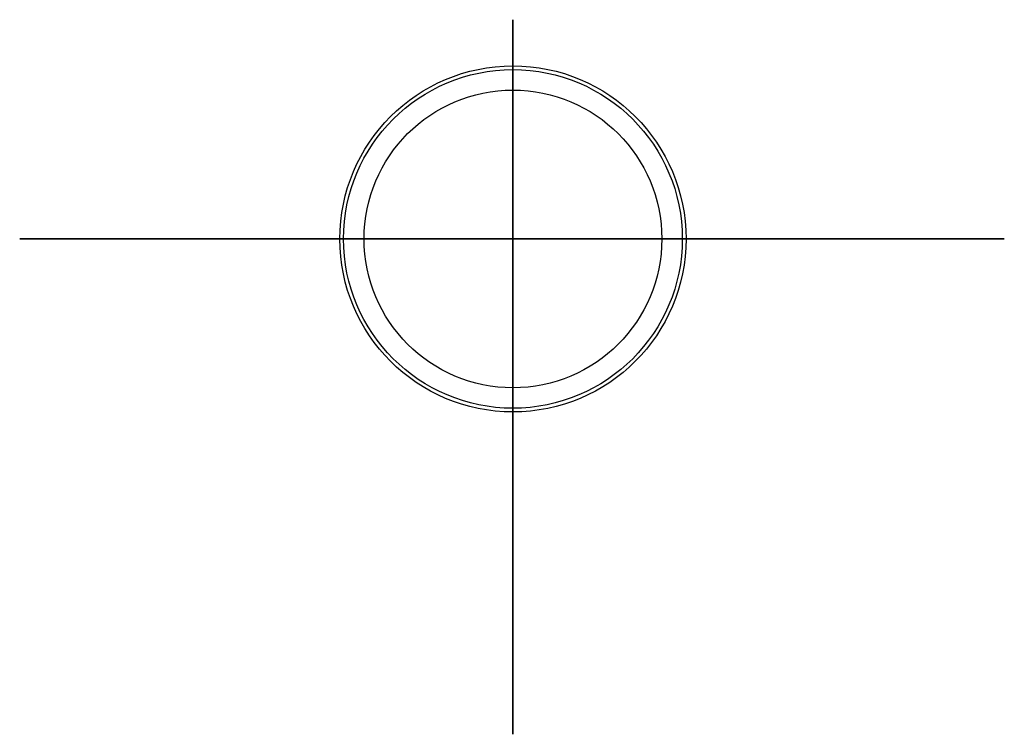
# Model space of a CAD drawing. Header units: centimetres. Extents: x -26.5 to 26.4, y -26.6 to 11.8.
import ezdxf

# ---------------------------------------------------------------- set-up
doc = ezdxf.new("R2010")
doc.units = ezdxf.units.CM
doc.header["$MEASUREMENT"] = 0
for name, color, linetype in [('Vincentsheppard_Mora_Lamp42cmHx54cmD v1_Sketch1', 7, 'Continuous'), ('Vincentsheppard_Mora_Lamp42cmHx54cmD v1_Sketch2', 7, 'Continuous'), ('Vincentsheppard_Mora_Lamp42cmHx54cmD v1_Sketch3', 7, 'Continuous'), ('Vincentsheppard_Mora_Lamp42cmHx54cmD v1_Sketch4', 7, 'Continuous')]:
    doc.layers.add(name, color=color, linetype=linetype)

msp = doc.modelspace()

# ---------------------------------------------------------------- linework, layer by layer
at = {"layer": 'Vincentsheppard_Mora_Lamp42cmHx54cmD v1_Sketch1'}
for p, q in [((-26.5, 0, 4.682), (-26.5, 0, 34.682)), ((26, 0, 4.282), (-26, 0, 4.282)), ((-26, 0, 5.082), (26, 0, 5.082)), ((26, 0, 34.282), (-26, 0, 34.282)), ((-26, 0, 35.082), (26, 0, 35.082)), ((-25.5, 0, 34.682), (-25.5, 0, 4.682))]:
    msp.add_line(p, q, dxfattribs=at)
at = {"layer": 'Vincentsheppard_Mora_Lamp42cmHx54cmD v1_Sketch1', "extrusion": (0, 1, 0)}
for centre in [(26, 4.682), (26, 34.682)]:
    msp.add_circle(centre, 0.5, dxfattribs=at)
for centre, start, end in [((26, 34.682), 270, 90), ((26, 4.682), 270, 90), ((-26, 4.682), 90, 270), ((-26, 34.682), 90, 270)]:
    msp.add_arc(centre, 0.4, start, end, dxfattribs=at)
at = {"layer": 'Vincentsheppard_Mora_Lamp42cmHx54cmD v1_Sketch1'}
msp.add_point((0, 0), dxfattribs=at)
at = {"layer": 'Vincentsheppard_Mora_Lamp42cmHx54cmD v1_Sketch2'}
for p, q in [((0, -11.218, 40.282), (0, 11.382, 40.282)), ((0, 11.382, 41.082), (0, -11.218, 41.082)), ((0, -11.029, 40.219), (0, -25.724, 34.221)), ((0, -26.175, 35.11), (0, -11.407, 41.145))]:
    msp.add_line(p, q, dxfattribs=at)
at = {"layer": 'Vincentsheppard_Mora_Lamp42cmHx54cmD v1_Sketch2', "extrusion": (1, 0, 0)}
msp.add_circle((-11.218, 40.682), 0.5, dxfattribs=at)
for centre, start, end in [((11.382, 40.682), 270, 90), ((-11.218, 40.682), 90, 270)]:
    msp.add_arc(centre, 0.4, start, end, dxfattribs=at)
at = {"layer": 'Vincentsheppard_Mora_Lamp42cmHx54cmD v1_Sketch2'}
for points, knots in [([(0, -25.918, 35.382), (0, -25.843, 35.382), (0, -25.768, 35.37), (0, -25.627, 35.323), (0, -25.559, 35.288), (0, -25.44, 35.199), (0, -25.387, 35.145), (0, -25.301, 35.022), (0, -25.268, 34.954), (0, -25.226, 34.811), (0, -25.216, 34.736), (0, -25.22, 34.587), (0, -25.234, 34.513), (0, -25.285, 34.372), (0, -25.322, 34.306), (0, -25.415, 34.189), (0, -25.471, 34.138), (0, -25.595, 34.056), (0, -25.664, 34.025), (0, -25.809, 33.986), (0, -25.884, 33.979), (0, -26.033, 33.987), (0, -26.107, 34.004), (0, -26.246, 34.059), (0, -26.311, 34.098), (0, -26.425, 34.194), (0, -26.474, 34.251), (0, -26.553, 34.378), (0, -26.582, 34.448), (0, -26.616, 34.593), (0, -26.621, 34.669), (0, -26.608, 34.818), (0, -26.59, 34.891), (0, -26.531, 35.028), (0, -26.49, 35.092), (0, -26.391, 35.203), (0, -26.332, 35.251), (0, -26.203, 35.326), (0, -26.132, 35.352), (0, -26.012, 35.377), (0, -25.965, 35.382), (0, -25.918, 35.382)], [0, 0, 0, 0, 0.319999, 0.319999, 0.639998, 0.639998, 0.959998, 0.959998, 1.279998, 1.279998, 1.599999, 1.599999, 1.92, 1.92, 2.240001, 2.240001, 2.560001, 2.560001, 2.880001, 2.880001, 3.2, 3.2, 3.519999, 3.519999, 3.839998, 3.839998, 4.159998, 4.159998, 4.479998, 4.479998, 4.799999, 4.799999, 5.12, 5.12, 5.440001, 5.440001, 5.760001, 5.760001, 6.080001, 6.080001, 6.283185, 6.283185, 6.283185, 6.283185]), ([(0, -25.918, 35.182), (0, -25.864, 35.182), (0, -25.811, 35.173), (0, -25.76, 35.156), (0, -25.71, 35.14), (0, -25.662, 35.115), (0, -25.619, 35.083), (0, -25.576, 35.051), (0, -25.538, 35.012), (0, -25.508, 34.969), (0, -25.478, 34.925), (0, -25.454, 34.876), (0, -25.439, 34.825), (0, -25.423, 34.774), (0, -25.416, 34.72), (0, -25.418, 34.667), (0, -25.419, 34.614), (0, -25.43, 34.561), (0, -25.448, 34.511), (0, -25.466, 34.461), (0, -25.492, 34.413), (0, -25.525, 34.372), (0, -25.558, 34.33), (0, -25.599, 34.293), (0, -25.643, 34.264), (0, -25.687, 34.235), (0, -25.737, 34.213), (0, -25.788, 34.199), (0, -25.84, 34.185), (0, -25.894, 34.18), (0, -25.947, 34.183), (0, -26, 34.186), (0, -26.053, 34.198), (0, -26.102, 34.217), (0, -26.152, 34.237), (0, -26.198, 34.265), (0, -26.239, 34.299), (0, -26.28, 34.333), (0, -26.315, 34.374), (0, -26.343, 34.42), (0, -26.371, 34.465), (0, -26.392, 34.515), (0, -26.404, 34.567), (0, -26.416, 34.618), (0, -26.42, 34.673), (0, -26.416, 34.726), (0, -26.411, 34.779), (0, -26.398, 34.831), (0, -26.377, 34.88), (0, -26.356, 34.929), (0, -26.326, 34.975), (0, -26.291, 35.014), (0, -26.256, 35.054), (0, -26.213, 35.088), (0, -26.167, 35.115), (0, -26.121, 35.142), (0, -26.071, 35.161), (0, -26.018, 35.172), (0, -25.985, 35.178), (0, -25.951, 35.182), (0, -25.918, 35.182)], [0, 0, 0, 0, 0.319999, 0.319999, 0.319999, 0.639998, 0.639998, 0.639998, 0.959998, 0.959998, 0.959998, 1.279998, 1.279998, 1.279998, 1.599999, 1.599999, 1.599999, 1.92, 1.92, 1.92, 2.240001, 2.240001, 2.240001, 2.560001, 2.560001, 2.560001, 2.880001, 2.880001, 2.880001, 3.2, 3.2, 3.2, 3.519999, 3.519999, 3.519999, 3.839998, 3.839998, 3.839998, 4.159998, 4.159998, 4.159998, 4.479998, 4.479998, 4.479998, 4.799999, 4.799999, 4.799999, 5.12, 5.12, 5.12, 5.440001, 5.440001, 5.440001, 5.760001, 5.760001, 5.760001, 6.080001, 6.080001, 6.080001, 6.283185, 6.283185, 6.283185, 6.283185]), ([(0, -25.918, 34.982), (0, -25.886, 34.982), (0, -25.854, 34.977), (0, -25.793, 34.957), (0, -25.764, 34.942), (0, -25.713, 34.903), (0, -25.69, 34.88), (0, -25.653, 34.828), (0, -25.639, 34.799), (0, -25.621, 34.737), (0, -25.617, 34.705), (0, -25.619, 34.641), (0, -25.625, 34.609), (0, -25.647, 34.549), (0, -25.662, 34.521), (0, -25.702, 34.471), (0, -25.726, 34.449), (0, -25.78, 34.414), (0, -25.809, 34.4), (0, -25.871, 34.384), (0, -25.903, 34.381), (0, -25.967, 34.384), (0, -25.999, 34.391), (0, -26.058, 34.415), (0, -26.086, 34.432), (0, -26.135, 34.473), (0, -26.156, 34.497), (0, -26.19, 34.552), (0, -26.202, 34.582), (0, -26.217, 34.644), (0, -26.219, 34.676), (0, -26.214, 34.74), (0, -26.206, 34.771), (0, -26.18, 34.83), (0, -26.163, 34.858), (0, -26.12, 34.905), (0, -26.095, 34.926), (0, -26.04, 34.958), (0, -26.009, 34.969), (0, -25.958, 34.98), (0, -25.938, 34.982), (0, -25.918, 34.982)], [0, 0, 0, 0, 0.320004, 0.320004, 0.640008, 0.640008, 0.960009, 0.960009, 1.280008, 1.280008, 1.600004, 1.600004, 1.92, 1.92, 2.239996, 2.239996, 2.559995, 2.559995, 2.879997, 2.879997, 3.200001, 3.200001, 3.520005, 3.520005, 3.840008, 3.840008, 4.160009, 4.160009, 4.480007, 4.480007, 4.800003, 4.800003, 5.119999, 5.119999, 5.439996, 5.439996, 5.759995, 5.759995, 6.079998, 6.079998, 6.283185, 6.283185, 6.283185, 6.283185])]:
    msp.add_open_spline(points, degree=3, knots=knots, dxfattribs=at)
msp.add_point((0, 0), dxfattribs=at)
at = {"layer": 'Vincentsheppard_Mora_Lamp42cmHx54cmD v1_Sketch3'}
for radius in [9.3, 8]:
    msp.add_circle((0, 0), radius, dxfattribs=at)
msp.add_point((0, 0), dxfattribs=at)
at = {"layer": 'Vincentsheppard_Mora_Lamp42cmHx54cmD v1_Sketch4'}
for radius in [9.3, 9.3, 9.1]:
    msp.add_circle((0, 0, 1.5), radius, dxfattribs=at)
msp.add_point((0, 0, 1.5), dxfattribs=at)

doc.saveas('drawing.dxf')
